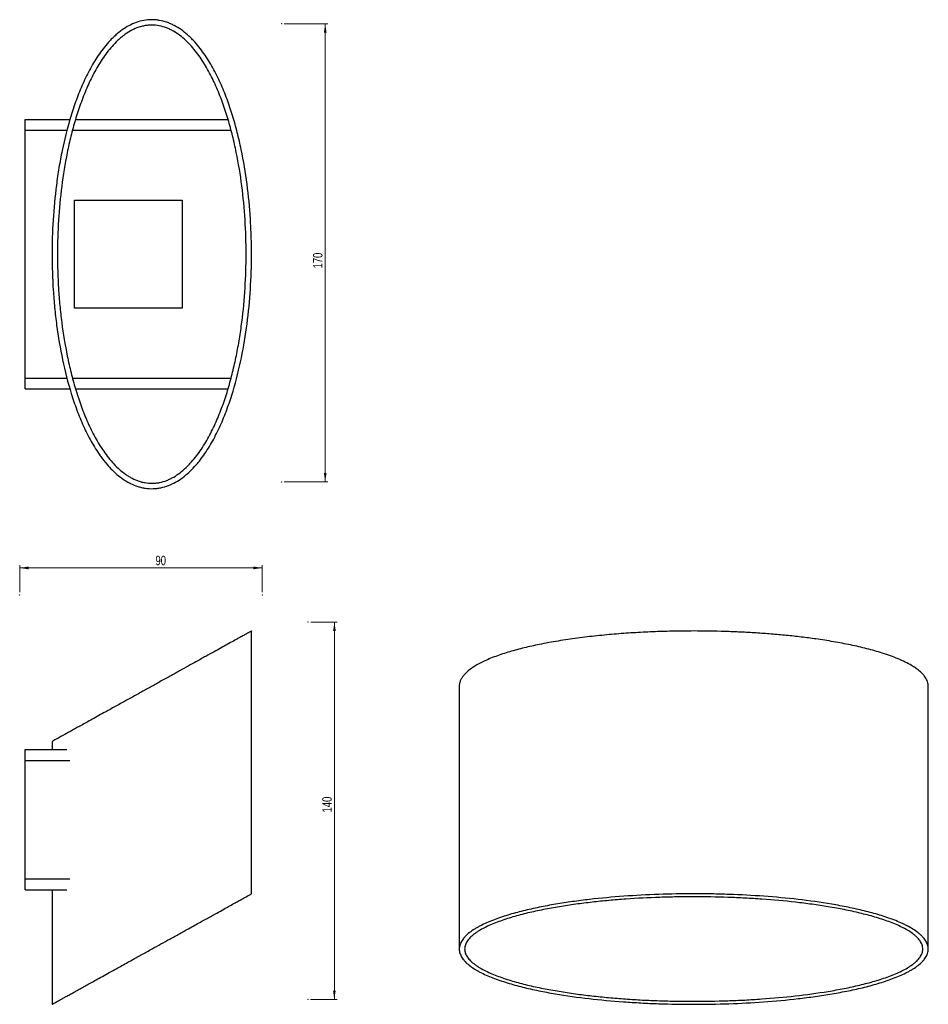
# Model space of a CAD drawing. Header units: millimetres. Extents: x 624 to 961, y 313 to 678.
import ezdxf

# ---------------------------------------------------------------- set-up
doc = ezdxf.new("R2010")
doc.units = ezdxf.units.MM
doc.header["$PDSIZE"] = -1
doc.styles.add('SLDTEXTSTYLE0', font='TXT', dxfattribs={"width": 0.75})
doc.dimstyles.new('SLDDIMSTYLE0', dxfattribs={"dimtxt": 3.5, "dimasz": 3.302, "dimexe": 0, "dimexo": 0.0625, "dimgap": 0.875, "dimtad": 1, "dimdec": 0, "dimrnd": 1e-09, "dimzin": 12, "dimdsep": 46, "dimtxsty": 'SLDTEXTSTYLE0', "dimsah": 1, "dimcen": 0.09, "dimadec": 0, "dimazin": 3, "dimtfac": 1, "dimtofl": 0, "dimtmove": 0, "dimatfit": 3, "dimfxl": 0, "dimfrac": 2, "dimtolj": 1, "dimtzin": 12, "dimarcsym": 0})
doc.dimstyles.new('SLDDIMSTYLE1', dxfattribs={"dimtxt": 3.5, "dimasz": 3.302, "dimexe": 0, "dimexo": 0.0625, "dimgap": 0.875, "dimtad": 1, "dimdec": 0, "dimrnd": 1e-09, "dimzin": 12, "dimdsep": 46, "dimtxsty": 'SLDTEXTSTYLE0', "dimsah": 1, "dimcen": 0.09, "dimadec": 0, "dimazin": 3, "dimtfac": 1, "dimtdec": 0, "dimtofl": 0, "dimtmove": 0, "dimatfit": 3, "dimfxl": 0, "dimfrac": 2, "dimtolj": 1, "dimtzin": 12, "dimarcsym": 0})

# ---------------------------------------------------------------- blocks, each defined once
blk = doc.blocks.new('_D')
at = {"color": 7, "linetype": 'Continuous', "lineweight": 0}
for p, q in [((731.76, 454.44), (741.57, 454.44)), ((740.57, 454.44), (740.53, 314.44)), ((731.72, 314.44), (741.53, 314.44))]:
    blk.add_line(p, q, dxfattribs=at)
at = {"color": 7, "linetype": 'Continuous', "lineweight": 18}
for points in [[(740.57, 454.44), (740.06, 451.13), (741.08, 451.13)], [(740.53, 314.44), (741.04, 317.74), (740.03, 317.74)]]:
    blk.add_solid(points, dxfattribs=at)
at = {"color": 7, "linetype": 'Continuous', "lineweight": 18, "insert": (736.04, 383.84), "char_height": 3.5, "attachment_point": 1, "rotation": 89.9846, "style": 'SLDTEXTSTYLE0'}
blk.add_mtext('140', dxfattribs=at)
blk = doc.blocks.new('_D_1')
at = {"color": 7, "linetype": 'Continuous', "lineweight": 0}
for p, q in [((623.79, 465.56), (623.79, 475.56)), ((713.79, 465.56), (713.79, 475.56)), ((623.79, 474.56), (713.79, 474.56))]:
    blk.add_line(p, q, dxfattribs=at)
at = {"color": 7, "linetype": 'Continuous', "lineweight": 18}
for points in [[(623.79, 474.56), (627.09, 474.05), (627.09, 475.07)], [(713.79, 474.56), (710.49, 475.07), (710.49, 474.05)]]:
    blk.add_solid(points, dxfattribs=at)
at = {"color": 7, "linetype": 'Continuous', "lineweight": 18, "insert": (674.16, 479.07), "char_height": 3.5, "attachment_point": 1, "style": 'SLDTEXTSTYLE0'}
blk.add_mtext('90', dxfattribs=at)
blk = doc.blocks.new('_D_2')
at = {"color": 7, "linetype": 'Continuous', "lineweight": 0}
for p, q in [((721.96, 676.49), (738.15, 676.49)), ((737.15, 676.49), (737.14, 506.49)), ((721.95, 506.49), (738.14, 506.49))]:
    blk.add_line(p, q, dxfattribs=at)
at = {"color": 7, "linetype": 'Continuous', "lineweight": 18}
for points in [[(737.15, 676.49), (736.64, 673.19), (737.65, 673.19)], [(737.14, 506.49), (737.65, 509.8), (736.63, 509.8)]]:
    blk.add_solid(points, dxfattribs=at)
at = {"color": 7, "linetype": 'Continuous', "lineweight": 18, "insert": (732.63, 585.66), "char_height": 3.5, "attachment_point": 1, "rotation": 89.997, "style": 'SLDTEXTSTYLE0'}
blk.add_mtext('170', dxfattribs=at)

msp = doc.modelspace()

# ---------------------------------------------------------------- linework, layer by layer
at = {"color": 7, "linetype": 'Continuous', "lineweight": 25}
for p, q in [((625.8, 636.96), (625.8, 640.96)), ((625.8, 640.96), (642.42, 640.96)), ((644.53, 640.96), (701.1, 640.96)), ((625.8, 544.96), (625.8, 636.96)), ((644.09, 570.96), (644.09, 610.96)), ((644.09, 610.96), (684.09, 610.96)), ((684.09, 610.96), (684.09, 570.96)), ((684.09, 570.96), (644.09, 570.96)), ((625.8, 540.96), (625.8, 544.96)), ((625.8, 540.96), (642.43, 540.96)), ((644.51, 540.96), (701.1, 540.96)), ((709.8, 353.64), (709.8, 451.16)), ((786.88, 430.66), (786.88, 333.15)), ((960.88, 333.15), (960.88, 430.66)), ((635.8, 410.17), (635.8, 407.16)), ((625.8, 403.16), (625.8, 407.16)), ((625.8, 407.16), (641.3, 407.16)), ((625.8, 359.16), (625.8, 403.16)), ((625.8, 355.16), (625.8, 359.16)), ((625.8, 355.16), (641.3, 355.16)), ((635.8, 355.16), (635.8, 312.66))]:
    msp.add_line(p, q, dxfattribs=at)
at = {"color": 8, "linetype": 'Continuous', "lineweight": 25}
for p, q in [((625.8, 636.96), (641.31, 636.96)), ((643.42, 636.96), (702.23, 636.96)), ((625.8, 544.96), (641.33, 544.96)), ((643.37, 544.96), (702.23, 544.96)), ((625.8, 403.16), (642.41, 403.16)), ((625.8, 359.16), (642.41, 359.16))]:
    msp.add_line(p, q, dxfattribs=at)
at = {"color": 7, "linetype": 'Continuous', "lineweight": 25}
for points, knots in [([(709.8, 590.96), (709.8, 586.61), (709.66, 582.28), (709.12, 573.69), (708.71, 569.42), (707.62, 560.94), (706.92, 556.73), (705.2, 548.38), (704.18, 544.24), (702.32, 538.09), (701.65, 536.05), (700.55, 533.01), (700.17, 532.01), (699.37, 530.02), (698.96, 529.04), (697.68, 526.12), (696.76, 524.23), (694.77, 520.55), (693.69, 518.76), (691.94, 516.19), (691.33, 515.35), (690.37, 514.12), (690.04, 513.72), (689.37, 512.92), (689.03, 512.53), (687.28, 510.61), (685.79, 509.22), (683.35, 507.42), (682.5, 506.87), (680.77, 505.9), (679.88, 505.49), (678.07, 504.79), (677.14, 504.51), (675.7, 504.22), (675.22, 504.14), (674.26, 504.02), (673.78, 503.99), (672.34, 503.94), (671.38, 504), (669.95, 504.21), (669.48, 504.3), (668.53, 504.52), (668.05, 504.65), (666.65, 505.1), (665.75, 505.47), (664.42, 506.13), (663.98, 506.37), (663.12, 506.87), (662.7, 507.14), (660.61, 508.56), (659.08, 509.89), (656.94, 512.09), (656.26, 512.87), (655.27, 514.07), (654.94, 514.49), (654.3, 515.32), (653.99, 515.74), (652.47, 517.87), (651.36, 519.65), (649.3, 523.33), (648.35, 525.23), (646.58, 529.13), (645.76, 531.13), (644.25, 535.16), (643.56, 537.2), (641.65, 543.37), (640.59, 547.55), (638.8, 556.01), (638.08, 560.3), (637.36, 565.71), (637.23, 566.8), (636.98, 568.97), (636.86, 570.06), (636.54, 573.32), (636.37, 575.49), (635.95, 582), (635.81, 586.33), (635.79, 594.99), (635.92, 599.31), (636.45, 607.95), (636.86, 612.26), (637.69, 618.73), (638, 620.88), (638.71, 625.18), (639.11, 627.33), (640.44, 633.74), (641.49, 637.95), (643.07, 643.13), (643.39, 644.16), (644.08, 646.22), (644.44, 647.24), (645.55, 650.27), (646.35, 652.26), (648.08, 656.15), (649.02, 658.05), (650.54, 660.83), (651.07, 661.74), (652.18, 663.54), (652.75, 664.43), (654.56, 667.01), (655.85, 668.64), (657.6, 670.52), (657.96, 670.88), (658.7, 671.6), (659.07, 671.95), (660.21, 672.97), (661, 673.6), (663.43, 675.33), (665.16, 676.27), (667.94, 677.26), (668.88, 677.52), (670.77, 677.86), (671.73, 677.96), (673.18, 677.97), (673.67, 677.95), (674.64, 677.87), (675.12, 677.8), (676.54, 677.56), (677.48, 677.32), (678.86, 676.84), (679.32, 676.66), (680.23, 676.26), (680.67, 676.05), (681.99, 675.36), (682.83, 674.84), (684.47, 673.7), (685.25, 673.07), (686.4, 672.06), (686.78, 671.72), (687.52, 671), (687.88, 670.64), (689.64, 668.77), (690.93, 667.16), (692.73, 664.6), (693.3, 663.73), (694.41, 661.93), (694.95, 661.02), (696.49, 658.23), (697.43, 656.32), (699.17, 652.44), (699.97, 650.47), (701.45, 646.46), (702.13, 644.43), (703.4, 640.31), (703.98, 638.22), (705.05, 634.01), (705.54, 631.89), (706.87, 625.53), (707.57, 621.26), (708.7, 612.68), (709.11, 608.37), (709.52, 601.86), (709.63, 599.69), (709.73, 596.42), (709.76, 595.33), (709.78, 593.7), (709.79, 592.88), (709.8, 592.06), (709.8, 591.51), (709.8, 591.23), (709.8, 590.96)], [0, 0, 0, 0, 0.03125, 0.03125, 0.0625, 0.0625, 0.09375, 0.09375, 0.125, 0.125, 0.140625, 0.140625, 0.148438, 0.148438, 0.15625, 0.15625, 0.171875, 0.171875, 0.1875, 0.1875, 0.195313, 0.195313, 0.199219, 0.199219, 0.203125, 0.203125, 0.21875, 0.21875, 0.226563, 0.226563, 0.234375, 0.234375, 0.242188, 0.242188, 0.246094, 0.246094, 0.25, 0.25, 0.257813, 0.257813, 0.261719, 0.261719, 0.265625, 0.265625, 0.273438, 0.273438, 0.277344, 0.277344, 0.28125, 0.28125, 0.296875, 0.296875, 0.304688, 0.304688, 0.308594, 0.308594, 0.3125, 0.3125, 0.328125, 0.328125, 0.34375, 0.34375, 0.359375, 0.359375, 0.375, 0.375, 0.40625, 0.40625, 0.4375, 0.4375, 0.445313, 0.445313, 0.453125, 0.453125, 0.46875, 0.46875, 0.5, 0.5, 0.53125, 0.53125, 0.5625, 0.5625, 0.578125, 0.578125, 0.59375, 0.59375, 0.625, 0.625, 0.632813, 0.632813, 0.640625, 0.640625, 0.65625, 0.65625, 0.671875, 0.671875, 0.679688, 0.679688, 0.6875, 0.6875, 0.703125, 0.703125, 0.707031, 0.707031, 0.710938, 0.710938, 0.71875, 0.71875, 0.734375, 0.734375, 0.742188, 0.742188, 0.75, 0.75, 0.753906, 0.753906, 0.757813, 0.757813, 0.765625, 0.765625, 0.769531, 0.769531, 0.773438, 0.773438, 0.78125, 0.78125, 0.789063, 0.789063, 0.792969, 0.792969, 0.796875, 0.796875, 0.8125, 0.8125, 0.820313, 0.820313, 0.828125, 0.828125, 0.84375, 0.84375, 0.859375, 0.859375, 0.875, 0.875, 0.890625, 0.890625, 0.90625, 0.90625, 0.9375, 0.9375, 0.96875, 0.96875, 0.984375, 0.984375, 0.992188, 0.992188, 0.996094, 0.998047, 0.998047, 1, 1, 1, 1]), ([(672.8, 675.96), (674.67, 675.96), (676.48, 675.6), (678.68, 674.76), (679.11, 674.57), (679.97, 674.16), (680.39, 673.94), (681.63, 673.24), (682.43, 672.71), (683.96, 671.55), (684.7, 670.92), (686.14, 669.57), (686.83, 668.86), (688.8, 666.64), (690, 665.06), (691.67, 662.56), (692.21, 661.7), (693.25, 659.96), (693.75, 659.07), (695.19, 656.36), (696.07, 654.51), (697.71, 650.73), (698.47, 648.8), (699.87, 644.89), (700.52, 642.91), (701.71, 638.92), (702.26, 636.9), (703.27, 632.84), (703.73, 630.79), (704.99, 624.62), (705.67, 620.46), (706.75, 612.11), (707.14, 607.9), (707.67, 599.48), (707.8, 595.27), (707.8, 586.84), (707.67, 582.61), (707.15, 574.18), (706.76, 569.98), (705.96, 563.71), (705.66, 561.63), (704.98, 557.47), (704.6, 555.4), (703.77, 551.29), (703.31, 549.25), (702.3, 545.18), (701.76, 543.16), (700.57, 539.16), (699.92, 537.19), (698.53, 533.28), (697.77, 531.34), (696.14, 527.56), (695.26, 525.7), (693.34, 522.08), (692.32, 520.33), (690.09, 517), (688.9, 515.41), (687.26, 513.55), (686.92, 513.19), (686.24, 512.47), (685.89, 512.12), (684.82, 511.11), (684.08, 510.48), (682.55, 509.3), (681.75, 508.77), (680.51, 508.05), (680.09, 507.82), (679.24, 507.41), (678.8, 507.22), (677.5, 506.7), (676.61, 506.44), (675.24, 506.16), (674.78, 506.09), (673.85, 505.99), (673.39, 505.97), (672, 505.96), (671.09, 506.04), (669.72, 506.28), (669.27, 506.39), (668.36, 506.64), (667.91, 506.79), (666.59, 507.28), (665.74, 507.68), (664.49, 508.38), (664.08, 508.63), (663.28, 509.16), (662.88, 509.44), (660.94, 510.89), (659.53, 512.23), (657.55, 514.43), (656.92, 515.2), (655.69, 516.79), (655.1, 517.61), (653.41, 520.12), (652.37, 521.87), (650.44, 525.49), (649.56, 527.35), (647.91, 531.14), (647.15, 533.07), (645.74, 536.98), (645.1, 538.96), (643.9, 542.95), (643.35, 544.97), (642.34, 549.03), (641.87, 551.08), (640.61, 557.26), (639.93, 561.41), (639.12, 567.69), (638.89, 569.79), (638.49, 573.99), (638.33, 576.1), (637.93, 582.42), (637.8, 586.65), (637.8, 595.11), (637.92, 599.33), (638.45, 607.78), (638.84, 611.98), (639.91, 620.34), (640.58, 624.51), (641.84, 630.68), (642.3, 632.73), (643.31, 636.79), (643.85, 638.82), (645.05, 642.82), (645.69, 644.8), (646.75, 647.74), (647.11, 648.71), (647.87, 650.64), (648.26, 651.6), (649.49, 654.44), (650.37, 656.29), (652.28, 659.88), (653.3, 661.62), (654.98, 664.14), (655.56, 664.96), (656.78, 666.56), (657.42, 667.34), (658.74, 668.82), (659.42, 669.53), (660.49, 670.54), (660.86, 670.87), (661.6, 671.5), (661.99, 671.81), (663.93, 673.28), (665.56, 674.24), (667.75, 675.08), (668.19, 675.23), (669.09, 675.49), (669.55, 675.6), (670.47, 675.78), (670.93, 675.85), (671.86, 675.94), (672.33, 675.96), (672.8, 675.96)], [0, 0, 0, 0, 0.015625, 0.015625, 0.019531, 0.019531, 0.023437, 0.023437, 0.03125, 0.03125, 0.039062, 0.039062, 0.046875, 0.046875, 0.0625, 0.0625, 0.070312, 0.070312, 0.078125, 0.078125, 0.09375, 0.09375, 0.109375, 0.109375, 0.125, 0.125, 0.140625, 0.140625, 0.15625, 0.15625, 0.1875, 0.1875, 0.21875, 0.21875, 0.25, 0.25, 0.28125, 0.28125, 0.3125, 0.3125, 0.328125, 0.328125, 0.34375, 0.34375, 0.359375, 0.359375, 0.375, 0.375, 0.390625, 0.390625, 0.40625, 0.40625, 0.421875, 0.421875, 0.4375, 0.4375, 0.453125, 0.453125, 0.457031, 0.457031, 0.460937, 0.460937, 0.46875, 0.46875, 0.476562, 0.476562, 0.480469, 0.480469, 0.484375, 0.484375, 0.492187, 0.492187, 0.496094, 0.496094, 0.5, 0.5, 0.507812, 0.507812, 0.511719, 0.511719, 0.515625, 0.515625, 0.523437, 0.523437, 0.527344, 0.527344, 0.53125, 0.53125, 0.546875, 0.546875, 0.554687, 0.554687, 0.5625, 0.5625, 0.578125, 0.578125, 0.59375, 0.59375, 0.609375, 0.609375, 0.625, 0.625, 0.640625, 0.640625, 0.65625, 0.65625, 0.6875, 0.6875, 0.703125, 0.703125, 0.71875, 0.71875, 0.75, 0.75, 0.78125, 0.78125, 0.8125, 0.8125, 0.84375, 0.84375, 0.859375, 0.859375, 0.875, 0.875, 0.890625, 0.890625, 0.898437, 0.898437, 0.90625, 0.90625, 0.921875, 0.921875, 0.9375, 0.9375, 0.945312, 0.945312, 0.953125, 0.953125, 0.960937, 0.960937, 0.964844, 0.964844, 0.96875, 0.96875, 0.984375, 0.984375, 0.988281, 0.988281, 0.992187, 0.992187, 0.996094, 0.996094, 1, 1, 1, 1]), ([(709.8, 451.16), (709.77, 451.14), (709.73, 451.12), (709.34, 450.9), (708.71, 450.56), (707.81, 450.06), (706.61, 449.39), (705.07, 448.54), (703.17, 447.48), (701, 446.28), (698.6, 444.95), (695.98, 443.5), (693.42, 442.08), (691.08, 440.79), (688.95, 439.6), (686.34, 438.16), (683.69, 436.69), (681.42, 435.44), (679.65, 434.45), (677.78, 433.42), (675.91, 432.38), (674.07, 431.36), (672.26, 430.36), (670.43, 429.34), (668.17, 428.09), (665.54, 426.64), (662.9, 425.17), (660.62, 423.91), (658.68, 422.84), (656.85, 421.82), (654.74, 420.65), (652.46, 419.39), (650.11, 418.09), (647.99, 416.91), (646.12, 415.88), (644.47, 414.96), (643.02, 414.16), (641.72, 413.44), (640.18, 412.58), (638.59, 411.7), (637.3, 410.99), (636.47, 410.53), (636, 410.27), (635.79, 410.15), (635.82, 410.17), (635.83, 410.17)], [0, 0, 0, 0, 0.034205, 0.068464, 0.102894, 0.137385, 0.172695, 0.208095, 0.243822, 0.279694, 0.308942, 0.338346, 0.368454, 0.383681, 0.398975, 0.419782, 0.440917, 0.451313, 0.46178, 0.472502, 0.483324, 0.493035, 0.502835, 0.512918, 0.523098, 0.540276, 0.557842, 0.570998, 0.58426, 0.597795, 0.6114, 0.633848, 0.656475, 0.67952, 0.702662, 0.724782, 0.746952, 0.769249, 0.79158, 0.837, 0.882615, 0.91775, 0.95295, 0.988334, 1, 1, 1, 1]), ([(873.88, 451.16), (871.49, 451.14), (866.71, 451.12), (859.53, 450.9), (852.36, 450.56), (845.15, 450.05), (837.93, 449.39), (830.71, 448.53), (823.56, 447.48), (816.96, 446.28), (810.96, 444.95), (805.52, 443.5), (801.19, 442.08), (797.9, 440.79), (795.27, 439.6), (792.6, 438.16), (790.52, 436.69), (789.15, 435.44), (788.29, 434.45), (787.6, 433.42), (787.15, 432.38), (786.9, 431.46), (786.9, 430.89), (786.9, 430.66)], [0, 0, 0, 0, 0.0684647, 0.1369291, 0.2058508, 0.2747701, 0.3454831, 0.4161908, 0.4877981, 0.5593899, 0.6178862, 0.6766944, 0.7369104, 0.7674345, 0.7979525, 0.839568, 0.8818381, 0.9026296, 0.9235647, 0.9450078, 0.9666516, 0.9860749, 1, 1, 1, 1]), ([(960.83, 430.66), (960.84, 430.76), (960.94, 431.46), (960.5, 432.76), (959.64, 434.27), (958.53, 435.51), (957.43, 436.5), (956.15, 437.46), (954.48, 438.52), (952.35, 439.66), (949.71, 440.85), (946.87, 441.95), (943.04, 443.24), (938.13, 444.63), (932.05, 446.02), (925.73, 447.22), (919.59, 448.17), (913.74, 448.94), (908.21, 449.54), (902.63, 450.04), (896.96, 450.45), (891.25, 450.76), (883.55, 451.07), (877.75, 451.12), (873.88, 451.16)], [0, 0, 0, 0, 0.006199, 0.041037, 0.076852, 0.098748, 0.120819, 0.143363, 0.166038, 0.199978, 0.234189, 0.269063, 0.304099, 0.367567, 0.431533, 0.496634, 0.561993, 0.616007, 0.670024, 0.72437, 0.778718, 0.833923, 0.889129, 1, 1, 1, 1]), ([(635.8, 312.66), (635.82, 312.67), (635.86, 312.69), (636.26, 312.91), (637.07, 313.36), (638.28, 314.03), (639.55, 314.73), (640.67, 315.35), (641.96, 316.07), (643.34, 316.83), (644.78, 317.63), (646.24, 318.44), (647.87, 319.34), (649.67, 320.34), (651.66, 321.44), (653.87, 322.66), (656.34, 324.03), (658.8, 325.4), (661.18, 326.72), (663.33, 327.9), (665.38, 329.04), (667.29, 330.1), (669.11, 331.11), (671, 332.15), (673.37, 333.47), (676.23, 335.06), (679.02, 336.6), (681.29, 337.86), (683.07, 338.85), (684.79, 339.8), (686.71, 340.86), (688.76, 341.99), (690.89, 343.18), (692.86, 344.27), (695.17, 345.55), (697.65, 346.92), (700.16, 348.31), (702.33, 349.51), (704.13, 350.51), (705.62, 351.34), (706.84, 352.01), (707.84, 352.57), (708.63, 353.01), (709.22, 353.33), (709.61, 353.55), (709.79, 353.65), (709.78, 353.64), (709.77, 353.64)], [0, 0, 0, 0, 0.031386, 0.064555, 0.112822, 0.161263, 0.1858, 0.210369, 0.235049, 0.259773, 0.279428, 0.299117, 0.318933, 0.338803, 0.358465, 0.37835, 0.398371, 0.418721, 0.432605, 0.446614, 0.459494, 0.469563, 0.479714, 0.490142, 0.500678, 0.51857, 0.537003, 0.547818, 0.558719, 0.569854, 0.581055, 0.597741, 0.614561, 0.631595, 0.648709, 0.67963, 0.710794, 0.742513, 0.774357, 0.804047, 0.833799, 0.863721, 0.89369, 0.924193, 0.954737, 0.985399, 1, 1, 1, 1]), ([(960.88, 333.15), (960.88, 332.61), (960.79, 332.08), (960.45, 331.03), (960.21, 330.52), (959.73, 329.76), (959.55, 329.51), (959.15, 329.01), (958.93, 328.76), (958.24, 328.03), (957.72, 327.56), (956.57, 326.65), (955.94, 326.22), (954.93, 325.59), (954.58, 325.38), (953.87, 324.97), (953.5, 324.77), (951.62, 323.79), (950, 323.08), (946.59, 321.75), (944.8, 321.14), (942, 320.29), (941.05, 320.02), (939.14, 319.49), (938.18, 319.24), (935.26, 318.52), (933.28, 318.08), (929.27, 317.26), (927.24, 316.88), (923.13, 316.18), (921.05, 315.86), (917.9, 315.42), (916.84, 315.28), (914.72, 315.01), (913.66, 314.88), (908.33, 314.27), (904.06, 313.87), (895.48, 313.26), (891.18, 313.03), (882.55, 312.73), (878.22, 312.65), (869.54, 312.65), (865.19, 312.73), (858.64, 312.96), (856.46, 313.05), (852.13, 313.29), (849.97, 313.42), (843.52, 313.89), (839.25, 314.28), (830.8, 315.26), (826.61, 315.85), (821.45, 316.72), (820.42, 316.91), (818.37, 317.29), (817.35, 317.49), (814.33, 318.11), (812.34, 318.56), (809.42, 319.28), (808.46, 319.53), (806.55, 320.06), (805.6, 320.33), (802.82, 321.19), (801.04, 321.8), (797.65, 323.12), (796.05, 323.83), (794.19, 324.81), (793.83, 325), (793.11, 325.41), (792.77, 325.62), (791.76, 326.26), (791.13, 326.7), (789.99, 327.6), (789.47, 328.07), (788.78, 328.8), (788.56, 329.05), (788.17, 329.55), (788, 329.8), (787.52, 330.57), (787.28, 331.08), (786.95, 332.13), (786.87, 332.66), (786.88, 333.74), (786.98, 334.27), (787.32, 335.32), (787.57, 335.84), (788.07, 336.6), (788.25, 336.86), (788.65, 337.36), (788.87, 337.6), (789.56, 338.33), (790.09, 338.79), (791.25, 339.69), (791.88, 340.13), (792.9, 340.76), (793.25, 340.97), (793.96, 341.38), (794.33, 341.58), (796.2, 342.55), (797.82, 343.26), (800.38, 344.25), (801.26, 344.57), (803.06, 345.18), (803.98, 345.47), (806.77, 346.32), (808.67, 346.84), (812.55, 347.8), (814.52, 348.24), (818.54, 349.06), (820.57, 349.43), (823.66, 349.96), (824.7, 350.12), (826.79, 350.45), (827.84, 350.6), (830.99, 351.04), (833.1, 351.31), (839.45, 352.04), (843.7, 352.43), (852.26, 353.05), (856.56, 353.27), (865.21, 353.58), (869.55, 353.65), (876.09, 353.65), (878.28, 353.63), (882.64, 353.56), (884.81, 353.5), (891.3, 353.27), (895.6, 353.04), (904.13, 352.42), (908.37, 352.03), (916.77, 351.07), (920.94, 350.49), (926.08, 349.62), (927.11, 349.44), (929.16, 349.06), (930.18, 348.86), (933.22, 348.24), (935.21, 347.8), (939.09, 346.84), (940.99, 346.32), (944.67, 345.2), (946.45, 344.6), (949.02, 343.61), (949.86, 343.26), (951.09, 342.72), (951.49, 342.54), (952.28, 342.16), (952.67, 341.97), (954.56, 340.99), (955.93, 340.15), (957.39, 339), (957.67, 338.77), (958.2, 338.3), (958.45, 338.06), (959.14, 337.34), (959.54, 336.84), (960.19, 335.82), (960.44, 335.3), (960.7, 334.5), (960.77, 334.23), (960.85, 333.69), (960.88, 333.42), (960.88, 333.15)], [0, 0, 0, 0, 0.007813, 0.007813, 0.015625, 0.015625, 0.019531, 0.019531, 0.023438, 0.023438, 0.03125, 0.03125, 0.039063, 0.039063, 0.042969, 0.042969, 0.046875, 0.046875, 0.0625, 0.0625, 0.078125, 0.078125, 0.085938, 0.085938, 0.09375, 0.09375, 0.109375, 0.109375, 0.125, 0.125, 0.140625, 0.140625, 0.148438, 0.148438, 0.15625, 0.15625, 0.1875, 0.1875, 0.21875, 0.21875, 0.25, 0.25, 0.28125, 0.28125, 0.296875, 0.296875, 0.3125, 0.3125, 0.34375, 0.34375, 0.375, 0.375, 0.382813, 0.382813, 0.390625, 0.390625, 0.40625, 0.40625, 0.414063, 0.414063, 0.421875, 0.421875, 0.4375, 0.4375, 0.453125, 0.453125, 0.457031, 0.457031, 0.460938, 0.460938, 0.46875, 0.46875, 0.476563, 0.476563, 0.480469, 0.480469, 0.484375, 0.484375, 0.492188, 0.492188, 0.5, 0.5, 0.507813, 0.507813, 0.515625, 0.515625, 0.519531, 0.519531, 0.523438, 0.523438, 0.53125, 0.53125, 0.539063, 0.539063, 0.542969, 0.542969, 0.546875, 0.546875, 0.5625, 0.5625, 0.570313, 0.570313, 0.578125, 0.578125, 0.59375, 0.59375, 0.609375, 0.609375, 0.625, 0.625, 0.632813, 0.632813, 0.640625, 0.640625, 0.65625, 0.65625, 0.6875, 0.6875, 0.71875, 0.71875, 0.75, 0.75, 0.765625, 0.765625, 0.78125, 0.78125, 0.8125, 0.8125, 0.84375, 0.84375, 0.875, 0.875, 0.882813, 0.882813, 0.890625, 0.890625, 0.90625, 0.90625, 0.921875, 0.921875, 0.9375, 0.9375, 0.945312, 0.945312, 0.949219, 0.949219, 0.953125, 0.953125, 0.96875, 0.96875, 0.972656, 0.972656, 0.976563, 0.976563, 0.984375, 0.984375, 0.992188, 0.992188, 0.996094, 0.996094, 1, 1, 1, 1]), ([(958.88, 333.15), (958.88, 332.64), (958.79, 332.12), (958.52, 331.36), (958.41, 331.11), (958.15, 330.61), (958, 330.36), (957.5, 329.64), (957.09, 329.17), (956.38, 328.48), (956.12, 328.25), (955.59, 327.81), (955.31, 327.59), (953.85, 326.52), (952.51, 325.74), (950.29, 324.65), (949.51, 324.3), (947.92, 323.62), (947.1, 323.3), (945.42, 322.68), (944.56, 322.38), (942.81, 321.8), (941.92, 321.53), (939.21, 320.73), (937.35, 320.24), (933.57, 319.33), (931.64, 318.91), (927.72, 318.14), (925.74, 317.78), (919.75, 316.79), (915.67, 316.23), (907.43, 315.31), (903.27, 314.93), (896.99, 314.49), (894.9, 314.36), (890.69, 314.14), (888.58, 314.05), (882.26, 313.83), (878.05, 313.76), (871.72, 313.76), (869.61, 313.78), (865.38, 313.85), (863.27, 313.91), (859.05, 314.05), (856.95, 314.14), (852.74, 314.36), (850.64, 314.49), (846.46, 314.79), (844.37, 314.96), (840.22, 315.34), (838.15, 315.55), (834.03, 316.02), (831.98, 316.27), (827.92, 316.83), (825.9, 317.14), (821.9, 317.8), (819.92, 318.16), (816.01, 318.94), (814.08, 319.36), (810.29, 320.27), (808.44, 320.76), (805.73, 321.56), (804.83, 321.84), (803.09, 322.41), (802.23, 322.71), (799.73, 323.64), (798.15, 324.31), (795.94, 325.4), (795.23, 325.78), (794.22, 326.38), (793.9, 326.58), (793.27, 327), (792.96, 327.21), (792.1, 327.85), (791.57, 328.29), (790.86, 328.98), (790.64, 329.21), (790.24, 329.69), (790.05, 329.93), (789.55, 330.66), (789.3, 331.16), (789.04, 331.92), (788.98, 332.17), (788.89, 332.68), (788.87, 332.94), (788.88, 333.71), (788.98, 334.22), (789.25, 334.98), (789.36, 335.23), (789.62, 335.73), (789.77, 335.97), (790.63, 337.19), (791.6, 338.1), (793.06, 339.17), (793.37, 339.38), (794.01, 339.79), (794.33, 339.99), (795.34, 340.58), (796.05, 340.96), (798.26, 342.05), (799.85, 342.71), (802.37, 343.64), (803.23, 343.94), (804.98, 344.52), (805.87, 344.79), (808.58, 345.59), (810.44, 346.08), (814.23, 346.98), (816.16, 347.4), (820.06, 348.17), (822.04, 348.53), (826.03, 349.19), (828.05, 349.49), (832.12, 350.05), (834.16, 350.31), (838.27, 350.77), (840.34, 350.98), (844.49, 351.36), (846.58, 351.52), (852.84, 351.97), (857.04, 352.19), (863.36, 352.4), (865.48, 352.46), (869.7, 352.53), (871.81, 352.54), (878.14, 352.54), (882.37, 352.47), (888.69, 352.25), (890.79, 352.16), (894.99, 351.94), (897.09, 351.81), (903.36, 351.37), (907.51, 350.99), (913.68, 350.3), (915.72, 350.04), (919.79, 349.48), (921.8, 349.18), (925.8, 348.52), (927.78, 348.16), (931.69, 347.38), (933.62, 346.96), (937.4, 346.05), (939.27, 345.56), (942.86, 344.5), (944.6, 343.93), (947.93, 342.7), (949.53, 342.03), (952.51, 340.56), (953.86, 339.78), (955.32, 338.71), (955.6, 338.49), (956.14, 338.04), (956.39, 337.82), (957.1, 337.13), (957.5, 336.66), (958.17, 335.7), (958.43, 335.2), (958.7, 334.44), (958.76, 334.19), (958.85, 333.67), (958.88, 333.41), (958.88, 333.15)], [0, 0, 0, 0, 0.007812, 0.007812, 0.011719, 0.011719, 0.015625, 0.015625, 0.023437, 0.023437, 0.027344, 0.027344, 0.03125, 0.03125, 0.046875, 0.046875, 0.054687, 0.054687, 0.0625, 0.0625, 0.070312, 0.070312, 0.078125, 0.078125, 0.09375, 0.09375, 0.109375, 0.109375, 0.125, 0.125, 0.15625, 0.15625, 0.1875, 0.1875, 0.203125, 0.203125, 0.21875, 0.21875, 0.25, 0.25, 0.265625, 0.265625, 0.28125, 0.28125, 0.296875, 0.296875, 0.3125, 0.3125, 0.328125, 0.328125, 0.34375, 0.34375, 0.359375, 0.359375, 0.375, 0.375, 0.390625, 0.390625, 0.40625, 0.40625, 0.421875, 0.421875, 0.429687, 0.429687, 0.4375, 0.4375, 0.453125, 0.453125, 0.460937, 0.460937, 0.464844, 0.464844, 0.46875, 0.46875, 0.476562, 0.476562, 0.480469, 0.480469, 0.484375, 0.484375, 0.492187, 0.492187, 0.496094, 0.496094, 0.5, 0.5, 0.507812, 0.507812, 0.511719, 0.511719, 0.515625, 0.515625, 0.53125, 0.53125, 0.535156, 0.535156, 0.539062, 0.539062, 0.546875, 0.546875, 0.5625, 0.5625, 0.570312, 0.570312, 0.578125, 0.578125, 0.59375, 0.59375, 0.609375, 0.609375, 0.625, 0.625, 0.640625, 0.640625, 0.65625, 0.65625, 0.671875, 0.671875, 0.6875, 0.6875, 0.71875, 0.71875, 0.734375, 0.734375, 0.75, 0.75, 0.78125, 0.78125, 0.796875, 0.796875, 0.8125, 0.8125, 0.84375, 0.84375, 0.859375, 0.859375, 0.875, 0.875, 0.890625, 0.890625, 0.90625, 0.90625, 0.921875, 0.921875, 0.9375, 0.9375, 0.953125, 0.953125, 0.96875, 0.96875, 0.972656, 0.972656, 0.976562, 0.976562, 0.984375, 0.984375, 0.992188, 0.992188, 0.996094, 0.996094, 1, 1, 1, 1])]:
    msp.add_open_spline(points, degree=3, knots=knots, dxfattribs=at)
at = {"color": 7, "linetype": 'Continuous', "lineweight": 0}
for p in [(720.96, 676.49), (720.95, 506.49), (623.79, 464.56), (713.79, 464.56), (730.76, 454.44), (730.72, 314.44)]:
    msp.add_point(p, dxfattribs=at)

# ---------------------------------------------------------------- dimensions: what is measured, and where the dimension line sits
at = {"color": 7, "linetype": 'Continuous', "lineweight": 18}
for base, p1, p2, angle, dimstyle, picture, middle in [((737.14, 506.49), (720.96, 676.49), (720.95, 506.49), 89.997, 'SLDDIMSTYLE1', '_D_2', (737.14, 589.53)), ((740.53, 314.44), (730.76, 454.44), (730.72, 314.44), 89.9846, 'SLDDIMSTYLE0', '_D', (740.55, 387.72))]:
    dim = msp.add_linear_dim(base=base, p1=p1, p2=p2, angle=angle, dimstyle=dimstyle, dxfattribs=at)
    dim.commit()
    dim.dimension.update_dxf_attribs({"geometry": picture, "text_midpoint": middle, "dimtype": 160})
dim = msp.add_linear_dim(base=(713.79, 474.56), p1=(623.79, 464.56), p2=(713.79, 464.56), dimstyle='SLDDIMSTYLE0', dxfattribs=at)
dim.commit()
dim.dimension.update_dxf_attribs({"geometry": '_D_1', "text_midpoint": (676.75, 474.56), "dimtype": 160})

doc.saveas('drawing.dxf')
